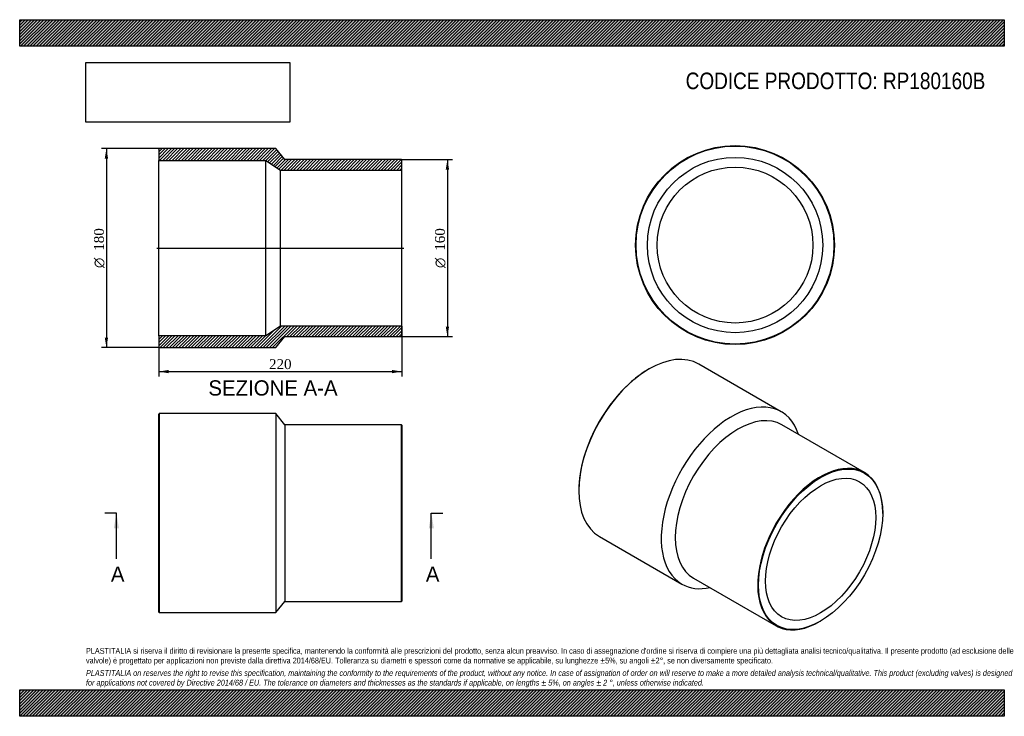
# Model space of a CAD drawing. Header units: millimetres. Extents: x 0 to 891, y 0 to 630.
import ezdxf
from ezdxf.enums import TextEntityAlignment as Align
from ezdxf.lldxf.tags import DXFTag

# ---------------------------------------------------------------- set-up
doc = ezdxf.new("R2010")
doc.units = ezdxf.units.MM
doc.header["$LTSCALE"] = 3
for name, color, linetype in [('Default', 7, 'Continuous'), ('DV4_Default', 7, 'Continuous'), ('RP180160B', 7, 'Continuous')]:
    doc.layers.add(name, color=color, linetype=linetype)
doc.styles.add('SEACAD_Solid_Edge_ANSI', font='seans.ttf')
doc.styles.add('SEACAD_Solid_Edge_ANSI1_Symbols', font='semeca1.ttf')
doc.styles.add('SEACAD_Times_New_Roman', font='times.ttf')
tags = doc.linetypes.add('CENTER2', pattern=[28.575, 19.05, -3.175, 3.175, -3.175]).pattern_tags.tags
tags[10:11] = [DXFTag(74, 4), DXFTag(75, 0), DXFTag(340, '0'), DXFTag(46, 0.0), DXFTag(50, 0.0), DXFTag(44, 0.0), DXFTag(45, 0.0)]
tags[8:9] = [DXFTag(74, 4), DXFTag(75, 0), DXFTag(340, '0'), DXFTag(46, 0.0), DXFTag(50, 0.0), DXFTag(44, 0.0), DXFTag(45, 0.0)]
tags[6:7] = [DXFTag(74, 4), DXFTag(75, 0), DXFTag(340, '0'), DXFTag(46, 0.0), DXFTag(50, 0.0), DXFTag(44, 0.0), DXFTag(45, 0.0)]
tags[4:5] = [DXFTag(74, 4), DXFTag(75, 0), DXFTag(340, '0'), DXFTag(46, 0.0), DXFTag(50, 0.0), DXFTag(44, 0.0), DXFTag(45, 0.0)]
doc.dimstyles.new('ANSImm', dxfattribs={"dimtxt": 9, "dimasz": 9, "dimexe": 4.5, "dimexo": 0, "dimgap": 2.25, "dimtad": 1, "dimdsep": 46, "dimtxsty": 'SEACAD_Times_New_Roman', "dimblk1": '_SE_FILLED', "dimblk2": '_SE_FILLED', "dimsah": 1, "dimcen": 4.5, "dimazin": 0, "dimtfac": 0.85, "dimtdec": 3, "dimtofl": 0, "dimtmove": 0, "dimatfit": 3, "dimfxl": 1, "dimarcsym": 0})
picture_1 = doc.add_image_def('image1.jpg', size_in_pixel=(4302, 1260))

# ---------------------------------------------------------------- blocks, each defined once
blk = doc.blocks.new('SE')
at = {"layer": 'RP180160B', "color": 7, "linetype": 'Continuous'}
for p, q in [((126.36, 273.75), (125.86, 273.25)), ((125.86, 94.25), (125.86, 273.25)), ((126.36, 273.75), (126.36, 93.75)), ((231.86, 273.75), (126.36, 273.75)), ((231.86, 273.75), (231.86, 93.75)), ((239.86, 263.75), (231.86, 273.75)), ((239.86, 263.75), (239.86, 103.75)), ((345.36, 263.75), (239.86, 263.75)), ((345.36, 103.75), (345.36, 263.75)), ((345.86, 263.25), (345.36, 263.75)), ((345.86, 263.25), (345.86, 104.25)), ((231.86, 93.75), (239.86, 103.75)), ((239.86, 103.75), (345.36, 103.75)), ((345.36, 103.75), (345.86, 104.25)), ((125.86, 94.25), (126.36, 93.75)), ((126.36, 93.75), (231.86, 93.75))]:
    blk.add_line(p, q, dxfattribs=at)
blk = doc.blocks.new('SE1')
at = {"layer": 'RP180160B', "color": 7, "linetype": 'Continuous'}
for p, q in [((569.56, 314.11), (569.21, 313.91)), ((689.16, 275.5), (614.56, 318.57)), ((764.42, 220.5), (689.82, 263.57)), ((505.92, 204.29), (505.92, 203.88)), ((780.98, 183.47), (780.98, 183.88)), ((524.56, 162.68), (599.16, 119.61)), ((609.82, 125.01), (684.42, 81.94)), ((724.42, 85.9), (724.77, 86.1))]:
    blk.add_line(p, q, dxfattribs=at)
for centre, major_axis, start_param, end_param in [((569.56, 240.63), (-45, -77.94), 3.141593, 6.283185), ((569.21, 240.83), (44.75, 77.51), 0.785398, 2.356195), ((644.16, 197.56), (-45, -77.94), 2.66571, 6.283185), ((649.82, 194.29), (-40, -69.28), 3.141593, 6.283185), ((724.42, 151.22), (40, 69.28), 0, 3.926991), ((724.42, 151.22), (40, 69.28), 5.497787, 6.283185), ((644.16, 197.56), (-45, -77.94), 0, 0.475882)]:
    blk.add_ellipse(centre, major_axis=major_axis, ratio=0.57735, start_param=start_param, end_param=end_param, dxfattribs=at)
for major_axis in [(-39.75, -68.85), (-35.25, -61.05)]:
    blk.add_ellipse((724.77, 151.02), major_axis=major_axis, ratio=0.57735, dxfattribs=at)
blk = doc.blocks.new('SE2')
at = {"layer": 'RP180160B', "color": 7, "linetype": 'Continuous'}
for radius in [90, 89.5, 79.3, 70.5]:
    blk.add_circle((647.34, 426.19), radius, dxfattribs=at)
blk = doc.blocks.new('SE4')
at = {"color": 7, "linetype": 'Continuous', "style": 'SEACAD_Solid_Edge_ANSI'}
blk.add_text('A', height=13.8, dxfattribs=at).set_placement((82.53, 135.45), align=Align.TOP_LEFT)
blk = doc.blocks.new('SE5')
at = {"color": 7, "linetype": 'Continuous', "style": 'SEACAD_Solid_Edge_ANSI'}
blk.add_text('A', height=13.8, dxfattribs=at).set_placement((367.53, 135.45), align=Align.TOP_LEFT)
blk = doc.blocks.new('SEANNOT_GROUP')
at = {"linetype": 'Continuous'}
blk.add_hatch(color=7, dxfattribs=at).paths.add_polyline_path([(89.8, 169.95), (87.5, 183.75), (85.2, 169.95)])
at = {"color": 7, "linetype": 'Continuous'}
blk.add_lwpolyline([(87.5, 142.35), (87.5, 183.75)], dxfattribs=at)
blk = doc.blocks.new('SEANNOT_GROUP1')
at = {"linetype": 'Continuous'}
blk.add_hatch(color=7, dxfattribs=at).paths.add_polyline_path([(374.8, 169.95), (372.5, 183.75), (370.2, 169.95)])
at = {"color": 7, "linetype": 'Continuous'}
blk.add_lwpolyline([(372.5, 142.35), (372.5, 183.75)], dxfattribs=at)
blk = doc.blocks.new('SE3')
at = {"layer": 'Default', "color": 7, "linetype": 'CENTER2'}
for p, q in [((87.5, 183.75), (77.15, 183.75)), ((372.5, 183.75), (382.85, 183.75))]:
    blk.add_line(p, q, dxfattribs=at)
at = {"layer": 'Default', "color": 7, "linetype": 'CENTER2', "const_width": 0.0001}
blk.add_lwpolyline([(87.5, 183.75), (372.5, 183.75)], dxfattribs=at)
at = {"layer": 'Default'}
for name in ['SEANNOT_GROUP', 'SEANNOT_GROUP1', 'SE4', 'SE5']:
    blk.add_blockref(name, (0, 0), dxfattribs=at)
blk = doc.blocks.new('SE6')
at = {"layer": 'RP180160B', "linetype": 'Continuous'}
h = blk.add_hatch(dxfattribs=at)
h.set_pattern_fill('LINE', scale=0.62992, angle=45, style=0)
h.paths.add_polyline_path([(239.86, 503.46), (231.86, 513.46), (126.36, 513.46), (125.86, 512.96), (125.86, 502.76), (222.86, 502.76), (235.86, 493.96), (345.86, 493.96), (345.86, 502.96), (345.36, 503.46)])
h = blk.add_hatch(dxfattribs=at)
h.set_pattern_fill('LINE', scale=0.62992, angle=45, style=0)
h.paths.add_polyline_path([(231.86, 333.46), (239.86, 343.46), (345.36, 343.46), (345.86, 343.96), (345.86, 352.96), (235.86, 352.96), (222.86, 344.16), (125.86, 344.16), (125.86, 333.96), (126.36, 333.46)])
at = {"layer": 'DV4_Default', "color": 7, "linetype": 'CENTER2'}
blk.add_line((124.11, 423.46), (347.61, 423.46), dxfattribs=at)
at = {"layer": 'RP180160B', "color": 7, "linetype": 'Continuous'}
for p, q in [((125.86, 512.96), (126.36, 513.46)), ((125.86, 512.96), (125.86, 502.76)), ((231.86, 513.46), (126.36, 513.46)), ((239.86, 503.46), (231.86, 513.46)), ((125.86, 344.16), (125.86, 502.76)), ((125.86, 502.76), (222.86, 502.76)), ((222.86, 344.16), (222.86, 502.76)), ((222.86, 502.76), (235.86, 493.96)), ((345.36, 503.46), (239.86, 503.46)), ((345.36, 503.46), (345.86, 502.96)), ((345.86, 493.96), (345.86, 502.96)), ((235.86, 352.96), (235.86, 493.96)), ((235.86, 493.96), (345.86, 493.96)), ((345.86, 352.96), (345.86, 493.96)), ((235.86, 352.96), (222.86, 344.16)), ((345.86, 352.96), (235.86, 352.96)), ((345.86, 343.96), (345.86, 352.96)), ((222.86, 344.16), (125.86, 344.16)), ((125.86, 344.16), (125.86, 333.96)), ((231.86, 333.46), (239.86, 343.46)), ((239.86, 343.46), (345.36, 343.46)), ((345.86, 343.96), (345.36, 343.46)), ((126.36, 333.46), (125.86, 333.96)), ((126.36, 333.46), (231.86, 333.46))]:
    blk.add_line(p, q, dxfattribs=at)
blk = doc.blocks.new('DMBLK239')
at = {"layer": 'Default', "linetype": 'Continuous'}
for points in [[(134.86, 310.26), (134.86, 313.26), (125.86, 311.76)], [(336.86, 310.26), (345.86, 311.76), (336.86, 313.26)]]:
    blk.add_hatch(color=7, dxfattribs=at).paths.add_polyline_path(points)
at = {"layer": 'Default', "color": 7, "linetype": 'Continuous'}
for p, q in [((345.86, 352.96), (345.86, 307.26)), ((125.86, 344.16), (125.86, 307.26)), ((125.86, 311.76), (345.86, 311.76))]:
    blk.add_line(p, q, dxfattribs=at)
at = {"layer": 'Default', "color": 7, "linetype": 'Continuous', "style": 'SEACAD_Times_New_Roman'}
blk.add_text('220', height=9, dxfattribs=at).set_placement((225.62, 323.01), align=Align.TOP_LEFT)
blk = doc.blocks.new('_SE_FILLED')
at = {"color": 0}
blk.add_line((0, 0), (-1, 0), dxfattribs=at)
blk.add_solid([(0, 0), (-1, -0.1665), (-1, 0.1665), (0, 0)], dxfattribs=at)
blk = doc.blocks.new('GDimGGroup')
at = {"layer": 'Default', "linetype": 'Continuous'}
for points in [[(388.56, 494.46), (387.06, 503.46), (385.56, 494.46)], [(388.56, 352.46), (385.56, 352.46), (387.06, 343.46)]]:
    blk.add_hatch(color=7, dxfattribs=at).paths.add_polyline_path(points)
at = {"layer": 'Default', "color": 7, "linetype": 'Continuous'}
for p, q in [((345.36, 503.46), (391.56, 503.46)), ((387.06, 503.46), (387.06, 343.46)), ((345.36, 343.46), (391.56, 343.46))]:
    blk.add_line(p, q, dxfattribs=at)
for s, style, p in [('160', 'SEACAD_Times_New_Roman', (375.81, 421.05)), ('O', 'SEACAD_Solid_Edge_ANSI1_Symbols', (375.81, 405.39))]:
    blk.add_text(s, height=9, rotation=90, dxfattribs=dict(at, style=style)).set_placement(p, align=Align.TOP_LEFT)
blk = doc.blocks.new('GDimGGroup1')
at = {"layer": 'Default', "linetype": 'Continuous'}
for points in [[(76.99, 504.46), (79.99, 504.46), (78.49, 513.46)], [(76.99, 342.46), (78.49, 333.46), (79.99, 342.46)]]:
    blk.add_hatch(color=7, dxfattribs=at).paths.add_polyline_path(points)
at = {"layer": 'Default', "color": 7, "linetype": 'Continuous'}
for p, q in [((126.36, 513.46), (73.99, 513.46)), ((78.49, 513.46), (78.49, 333.46)), ((126.36, 333.46), (73.99, 333.46))]:
    blk.add_line(p, q, dxfattribs=at)
for s, style, p in [('180', 'SEACAD_Times_New_Roman', (67.24, 421.05)), ('O', 'SEACAD_Solid_Edge_ANSI1_Symbols', (67.24, 405.39))]:
    blk.add_text(s, height=9, rotation=90, dxfattribs=dict(at, style=style)).set_placement(p, align=Align.TOP_LEFT)

msp = doc.modelspace()

# ---------------------------------------------------------------- hatches: boundary and pattern name
at = {"layer": 'Default', "linetype": 'Continuous'}
h = msp.add_hatch(dxfattribs=at)
h.set_pattern_fill('LINE', scale=0.629921, angle=45, style=0)
h.paths.add_polyline_path([(891, 606), (891, 630), (0, 630), (0, 606)])
for points in [[(891, 606), (891, 630), (0, 630), (0, 606)], [(891, 0), (891, 24), (0, 24), (0, 0)]]:
    msp.add_hatch(color=7, dxfattribs=at).paths.add_polyline_path(points)
h = msp.add_hatch(dxfattribs=at)
h.set_pattern_fill('LINE', scale=0.62992, angle=45, style=0)
h.paths.add_polyline_path([(891, 0), (891, 24), (0, 24), (0, 0)])

# ---------------------------------------------------------------- linework, layer by layer
at = {"layer": 'Default', "color": 7, "linetype": 'Continuous'}
for p, q in [((0, 630), (891, 630)), ((0, 606), (0, 630)), ((891, 630), (891, 606)), ((891, 606), (0, 606)), ((0, 24), (891, 24)), ((0, 0), (0, 24)), ((891, 24), (891, 0)), ((891, 0), (0, 0))]:
    msp.add_line(p, q, dxfattribs=at)

# ---------------------------------------------------------------- block references
at = {"layer": 'Default'}
for name in ['GDimGGroup1', 'SE6', 'SE2', 'GDimGGroup', 'SE1', 'SE', 'SE3']:
    msp.add_blockref(name, (0, 0), dxfattribs=at)

# ---------------------------------------------------------------- texts
at = {"layer": 'Default', "color": 7, "linetype": 'Continuous', "style": 'SEACAD_Solid_Edge_ANSI'}
msp.add_text('SEZIONE A-A', height=13.8, dxfattribs=at).set_placement((170.765, 303.857), align=Align.TOP_LEFT)
at = {"layer": 'Default', "attachment_point": 1}
for s, insert, char_height, width in [('{\\fArial Narrow|b0||i0||c0|p34;\\C7;\\H15.;\\W1.;CODICE PRODOTTO: RP180160B}', (602.666, 582.191), 15, 272.01139), ("{\\fArial Narrow|b0||i0||c0|p34;\\C7;\\H5.25;\\W1.;PLASTITALIA si riserva il diritto di revisionare la presente specifica, mantenendo la conformità alle prescrizioni del prodotto, senza alcun preavviso. In caso di assegnazione d'ordine si riserva di compiere una più dettagliata analisi tecnico/qualitativa. Il presente prodotto (ad esclusione delle \\P}{\\fArial Narrow|b0||i0||c0|p34;\\C7;\\H5.25;\\W1.;valvole) è progettato per applicazioni non previste dalla direttiva 2014/68/EU. Tolleranza su diametri e spessori come da normative se applicabile, su lunghezze ±5%, su angoli ±2°, se non diversamente specificato.\\P}{\\fArial Narrow|b0||i0||c0|p34;\\C7;\\H1.5;\\W1.;   \\P}{\\fArial Narrow|b0||i1||c0|p34;\\C7;\\H5.25;\\W1.;PLASTITALIA on reserves the right to revise this specification, maintaining the conformity to the requirements of the product, without any notice. In case of assignation of order on will reserve to make a more detailed analysis technical/qualitative. This product (excluding valves) is designed \\P}{\\fArial Narrow|b0||i1||c0|p34;\\C7;\\H5.25;\\W1.;for applications not covered by Directive 2014/68 / EU. The tolerance on diameters and thicknesses as the standards if applicable, on lengths ± 5%, on angles ± 2 °, unless otherwise indicated.\\P}", (60, 61.807), 5.25, 771)]:
    msp.add_mtext(s, dxfattribs=dict(at, insert=insert, char_height=char_height, width=width))

# ---------------------------------------------------------------- dimensions: what is measured, and where the dimension line sits
at = {"layer": 'Default', "color": 7, "linetype": 'Continuous'}
dim = msp.add_linear_dim(base=(345.857, 311.758), p1=(125.857, 344.157), p2=(345.857, 352.957), text='\\A1;<>', dimstyle='ANSImm', dxfattribs=at)
dim.commit()
dim.dimension.update_dxf_attribs({"geometry": 'DMBLK239', "text_midpoint": (235.857, 311.758), "dimtype": 160})

# ---------------------------------------------------------------- pictures from other files: only their frames are drawn
image = msp.add_image(picture_1, insert=(60, 537.31), size_in_units=(184.371, 54))
image.dxf.flags = 7

doc.saveas('drawing.dxf')
